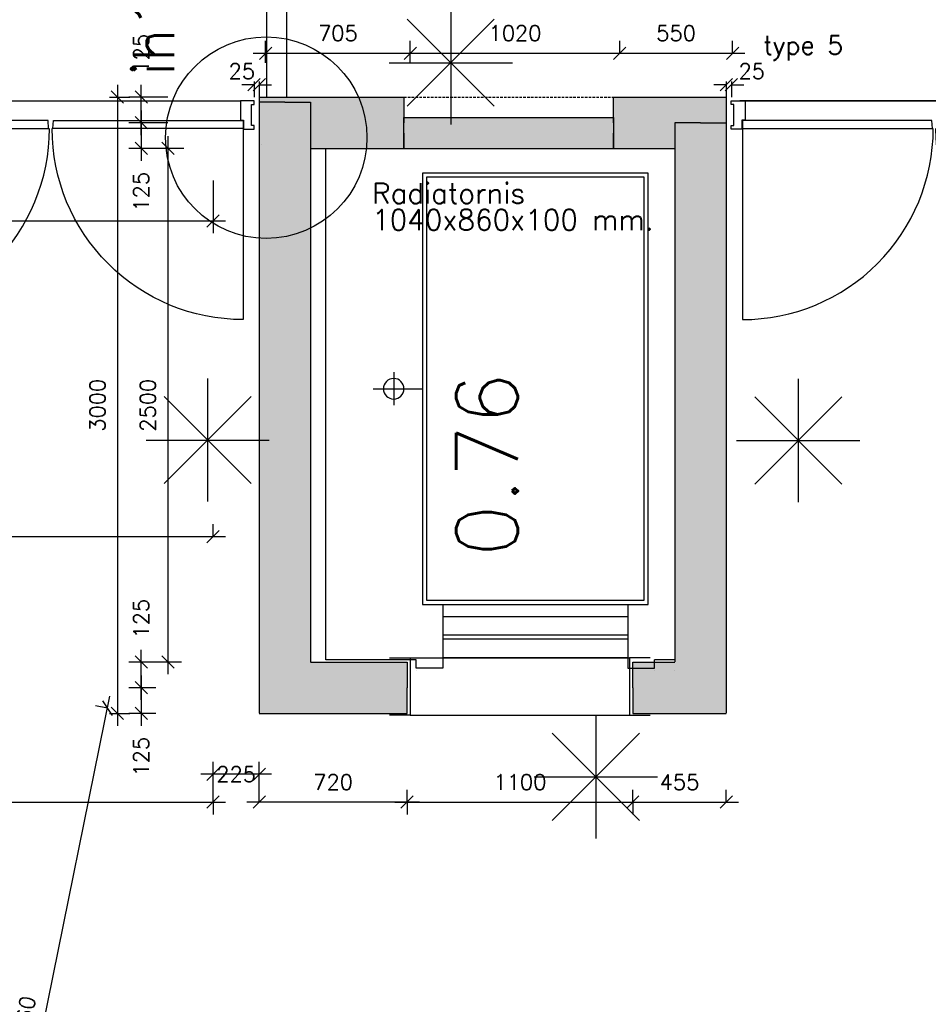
# Model space of a CAD drawing. Extents: x -29284 to 2055880, y -64816 to 121103.
# Tile 98 of 123: x 35387 to 39814, y 74805 to 79599. Entities that reach past the tile are written whole.
import ezdxf
from ezdxf.enums import TextEntityAlignment as Align

# ---------------------------------------------------------------- set-up
doc = ezdxf.new("R2010")
doc.units = 0
doc.header["$LTSCALE"] = 50
doc.header["$MEASUREMENT"] = 0
doc.header["$PDMODE"] = 3
doc.header["$PDSIZE"] = 0.1
doc.linetypes.add('HIDDEN', pattern=[0.375, 0.25, -0.125])
doc.linetypes.add('HIDDEN2', pattern=[0.1875, 0.125, -0.0625])
doc.layers.get('0').update_dxf_attribs({"linetype": 'CONTINUOUS'})
doc.layers.get('DEFPOINTS').update_dxf_attribs({"linetype": 'CONTINUOUS'})
for name, color, linetype in [('00', 7, 'CONTINUOUS'), ('_DETAILNUMMERS', 4, 'CONTINUOUS'), ('_DETAILNUMMERSTEKST', 4, 'CONTINUOUS'), ('_INTERIEUR', 7, 'CONTINUOUS'), ('A--A21--_F12--', 7, 'CONTINUOUS'), ('A--A21--_F123-', 9, 'CONTINUOUS'), ('A--L21--', 3, 'CONTINUOUS'), ('A--L21--_F12--', 7, 'CONTINUOUS'), ('A--L22A1_BINNENWAND', 1, 'CONTINUOUS'), ('A--L22AC2_BINNENWAND', 2, 'HIDDEN2'), ('A--L32--', 7, 'CONTINUOUS'), ('A--L32--_F-23-', 2, 'CONTINUOUS'), ('A--L32--_F123-', 1, 'CONTINUOUS'), ('A--L66--', 7, 'CONTINUOUS'), ('A--L66--_F-2--', 7, 'CONTINUOUS'), ('A--L66--_F123-', 7, 'CONTINUOUS'), ('A--M$1A-_F123-', 1, 'CONTINUOUS'), ('A--M1$A-_F123-', 1, 'CONTINUOUS'), ('A--T$1A-25_TEKST', 2, 'CONTINUOUS'), ('A--T$1A-_F123-_RN', 4, 'CONTINUOUS'), ('TEKST_KOZIJNMERK', 2, 'CONTINUOUS'), ('X--LR---_CP', 7, 'CONTINUOUS')]:
    doc.layers.add(name, color=color, linetype=linetype)
doc.styles.add('ALFA-0_25', font='ROMANS')
doc.styles.add('B-01', font='SIMPLEX.SHX', dxfattribs={"width": 0.8, "height": 4.5})
doc.styles.add('HIEMSTRA', font='romans.shx')
doc.dimstyles.get("Standard").update_dxf_attribs({"dimscale": 30, "dimtxt": 2.5, "dimasz": 2, "dimexe": 2, "dimexo": 0, "dimgap": 2, "dimtad": 1, "dimdec": 0, "dimzin": 0, "dimdsep": 46, "dimtxsty": 'HIEMSTRA', "dimblk1": 'OBLIQUE', "dimblk2": 'OBLIQUE', "dimsah": 1, "dimcen": -3, "dimdle": 2, "dimclrd": 2, "dimclre": 2, "dimclrt": 3, "dimadec": 0, "dimazin": 0, "dimtfac": 1, "dimtofl": 0, "dimtmove": 0, "dimatfit": 3, "dimldrblk": 'OBLIQUE', "dimfxl": 1, "dimtvp": 0.833333, "dimtolj": 1, "dimtzin": 0, "dimarcsym": 0})
doc.dimstyles.new('STANDARD$0', dxfattribs={"dimscale": 30, "dimtxt": 2.5, "dimasz": 2, "dimexe": 2, "dimexo": 0, "dimgap": 2, "dimtad": 1, "dimdec": 0, "dimzin": 0, "dimdsep": 46, "dimtxsty": 'ALFA-0_25', "dimblk1": 'OBLIQUE', "dimblk2": 'OBLIQUE', "dimsah": 1, "dimcen": -3, "dimdle": 2, "dimclrd": 1, "dimclre": 1, "dimclrt": 2, "dimadec": 0, "dimazin": 0, "dimtfac": 0.666667, "dimtofl": 0, "dimtmove": 2, "dimatfit": 3, "dimldrblk": 'OBLIQUE', "dimfxl": 1, "dimtvp": 0.833333, "dimtolj": 1, "dimtzin": 0, "dimarcsym": 0})

# ---------------------------------------------------------------- blocks, each defined once
blk = doc.blocks.new('Q060224-')
at = {"layer": 'A--L66--_F-2--', "color": 1, "linetype": 'Continuous'}
for p, q in [((1370, 1450), (1370, 1290)), ((1470, 1370), (1230, 1370)), ((230, 320), (230, 10)), ((1130, 320), (1130, 10)), ((230, 260), (1130, 260)), ((230, 170), (1130, 170)), ((230, 150), (1130, 150)), ((100, 10), (100, 50)), ((230, 60), (1130, 60)), ((1260, 10), (1260, 50)), ((230, 10), (100, 10)), ((1130, 10), (1260, 10))]:
    blk.add_line(p, q, dxfattribs=at)
at = {"layer": 'A--L66--_F-2--', "color": 2, "linetype": 'Continuous'}
for points in [[(1180, 320), (130, 320), (130, 2420), (1230, 2420), (1230, 320), (1180, 320)], [(1180, 340), (150, 340), (150, 2400), (1210, 2400), (1210, 340), (1180, 340)]]:
    blk.add_lwpolyline(points, dxfattribs=at)
at = {"layer": 'A--L66--_F-2--', "color": 1, "linetype": 'Continuous'}
blk.add_circle((1370, 1370), 50, dxfattribs=at)
at = {"layer": 'A--L66--_F123-', "color": 1, "linetype": 'Continuous'}
blk.add_lwpolyline([(1260, 50), (1700, 50), (1700, 2540), (0, 2540), (0, 50), (100, 50)], dxfattribs=at)
at = {"layer": 'X--LR---_CP'}
for p in [(0, 0), (100, 0), (1260, 0)]:
    blk.add_point(p, dxfattribs=at)
blk = doc.blocks.new('*U1333')
at = {"layer": 'A--A21--_F123-', "linetype": 'Continuous'}
blk.add_hatch(color=256, dxfattribs=at).paths.add_polyline_path([(0, 0), (125, 0), (125, -2725.4), (0, -2850.4), (-125, -2975.4), (-125, 0)])
at = {"layer": 'A--A21--_F12--', "color": 8}
for points in [[(0, -2850.4), (-125, -2975.4), (0, 0), (-125, 0)], [(0, 0), (125, 0), (0, -2850.4), (125, -2725.4)]]:
    blk.add_solid(points, dxfattribs=at)
at = {"layer": 'A--L21--_F12--', "color": 3, "linetype": 'Continuous'}
for points in [[(0, 0), (-125, 0), (-125, -2975.4), (-125, -2975.4)], [(0, 0), (125, 0), (125, -2725.4), (125, -2725.4)]]:
    blk.add_lwpolyline(points, dxfattribs=at)
blk = doc.blocks.new('*U1331')
at = {"layer": 'A--A21--_F123-', "linetype": 'Continuous'}
blk.add_hatch(color=256, dxfattribs=at).paths.add_polyline_path([(0, 0), (125, 0), (125, -2875.4), (0, -2750.4), (-125, -2625.4), (-125, 0)])
at = {"layer": 'A--A21--_F12--', "color": 8}
for points in [[(0, -2750.4), (-125, -2625.4), (0, 0), (-125, 0)], [(0, 0), (125, 0), (0, -2750.4), (125, -2875.4)]]:
    blk.add_solid(points, dxfattribs=at)
at = {"layer": 'A--L21--_F12--', "color": 3, "linetype": 'Continuous'}
for points in [[(0, 0), (-125, 0), (-125, -2625.4), (-125, -2625.4)], [(0, 0), (125, 0), (125, -2875.4), (125, -2875.4)]]:
    blk.add_lwpolyline(points, dxfattribs=at)
blk = doc.blocks.new('*U1330')
at = {"layer": 'A--A21--_F123-', "linetype": 'Continuous'}
blk.add_hatch(color=256, dxfattribs=at).paths.add_polyline_path([(0, 0), (0, 125), (205, 125), (330, 0), (455, -125), (0, -125)])
at = {"layer": 'A--A21--_F12--', "color": 8}
for points in [[(0, 0), (0, 125), (330, 0), (205, 125)], [(330, 0), (455, -125), (0, 0), (0, -125)]]:
    blk.add_solid(points, dxfattribs=at)
at = {"layer": 'A--L21--_F12--', "color": 3, "linetype": 'Continuous'}
for points in [[(0, 0), (0, 125), (205, 125), (205, 125)], [(0, 0), (0, -125), (455, -125), (455, -125)]]:
    blk.add_lwpolyline(points, dxfattribs=at)
blk = doc.blocks.new('*U1329')
at = {"layer": 'A--A21--_F123-', "linetype": 'Continuous'}
blk.add_hatch(color=256, dxfattribs=at).paths.add_polyline_path([(0, 0), (-125, -125), (595, -125), (595, 0), (595, 125), (125, 125)])
at = {"layer": 'A--A21--_F12--', "color": 8}
for points in [[(595, 0), (595, 125), (0, 0), (125, 125)], [(0, 0), (-125, -125), (595, 0), (595, -125)]]:
    blk.add_solid(points, dxfattribs=at)
at = {"layer": 'A--L21--_F12--', "color": 3, "linetype": 'Continuous'}
for points in [[(125, 125), (125, 125), (595, 125), (595, 0)], [(-125, -125), (-125, -125), (595, -125), (595, 0)]]:
    blk.add_lwpolyline(points, dxfattribs=at)
blk = doc.blocks.new('*U1308')
at = {"layer": 'A--A21--_F123-', "linetype": 'Continuous'}
blk.add_hatch(color=256, dxfattribs=at).paths.add_polyline_path([(0, 0), (-125, 125), (-125, -2875.4), (0, -2750.4), (125, -2625.4), (125, -125)])
at = {"layer": 'A--A21--_F12--', "color": 8}
for points in [[(0, 0), (-125, 125), (0, -2750.4), (-125, -2875.4)], [(0, -2750.4), (125, -2625.4), (0, 0), (125, -125)]]:
    blk.add_solid(points, dxfattribs=at)
at = {"layer": 'A--L21--_F12--', "color": 3, "linetype": 'Continuous'}
for points in [[(-125, 125), (-125, 125), (-125, -2875.4), (-125, -2875.4)], [(125, -125), (125, -125), (125, -2625.4), (125, -2625.4)]]:
    blk.add_lwpolyline(points, dxfattribs=at)
blk = doc.blocks.new('*U1307')
at = {"layer": 'A--A21--_F123-', "linetype": 'Continuous'}
blk.add_hatch(color=256, dxfattribs=at).paths.add_polyline_path([(0, 0), (0, 125), (550, 125), (425, 0), (300, -125), (0, -125)])
at = {"layer": 'A--A21--_F12--', "color": 8}
for points in [[(0, 0), (0, 125), (425, 0), (550, 125)], [(425, 0), (300, -125), (0, 0), (0, -125)]]:
    blk.add_solid(points, dxfattribs=at)
at = {"layer": 'A--L21--_F12--', "color": 3, "linetype": 'Continuous'}
for points in [[(0, 0), (0, 125), (550, 125), (550, 125)], [(0, 0), (0, -125), (300, -125), (300, -125)]]:
    blk.add_lwpolyline(points, dxfattribs=at)
blk = doc.blocks.new('*U1305')
at = {"layer": 'A--A21--_F123-', "linetype": 'Continuous'}
blk.add_hatch(color=256, dxfattribs=at).paths.add_polyline_path([(0, 0), (125, 125), (125, -2875.4), (0, -2750.4), (-125, -2625.4), (-125, -125)])
at = {"layer": 'A--A21--_F12--', "color": 8}
for points in [[(0, 0), (125, 125), (0, -2750.4), (125, -2875.4)], [(0, -2750.4), (-125, -2625.4), (0, 0), (-125, -125)]]:
    blk.add_solid(points, dxfattribs=at)
at = {"layer": 'A--L21--_F12--', "color": 3, "linetype": 'Continuous'}
for points in [[(125, 125), (125, 125), (125, -2875.4), (125, -2875.4)], [(-125, -125), (-125, -125), (-125, -2625.4), (-125, -2625.4)]]:
    blk.add_lwpolyline(points, dxfattribs=at)
blk = doc.blocks.new('_OBLIQUE')
at = {"color": 0, "linetype": 'ByBlock'}
blk.add_line((-0.5, -0.5), (0.5, 0.5), dxfattribs=at)
blk = doc.blocks.new('*D176')
at = {"layer": 'A--M$1A-_F123-', "color": 1, "linetype": 'Continuous', "lineweight": -2, "transparency": 16777216}
for p, q in [((36109.5, 79031.9), (36109.5, 76411.4)), ((36187.2, 78971.9), (36049.5, 78971.9)), ((36175.5, 76471.4), (36049.5, 76471.4))]:
    blk.add_line(p, q, dxfattribs=at)
at = {"layer": 'DEFPOINTS', "color": 0, "linetype": 'Continuous', "transparency": 16777216}
for p in [(36187.2, 78971.9), (36109.5, 76471.4), (36175.5, 76471.4)]:
    blk.add_point(p, dxfattribs=at)
at = {"layer": 'A--M$1A-_F123-', "color": 1, "linetype": 'Continuous', "lineweight": -2, "transparency": 16777216, "xscale": 60, "yscale": 60, "zscale": 60}
for p, rotation in [((36109.5, 78971.9), 90), ((36109.5, 76471.4), 270)]:
    blk.add_blockref('_OBLIQUE', p, dxfattribs=dict(at, rotation=rotation))
at = {"layer": 'A--M$1A-_F123-', "color": 2, "linetype": 'Continuous', "transparency": 16777216, "insert": (36012, 77721.6), "char_height": 75, "attachment_point": 5, "rotation": 90, "style": 'ALFA-0_25'}
blk.add_mtext('\\A1;2500', dxfattribs=at)
blk = doc.blocks.new('*U1304')
at = {"layer": 'A--A21--_F123-', "linetype": 'Continuous'}
blk.add_hatch(color=256, dxfattribs=at).paths.add_polyline_path([(0, 0), (0, 125), (205, 125), (330, 0), (455, -125), (0, -125)])
at = {"layer": 'A--A21--_F12--', "color": 8}
for points in [[(0, 0), (0, 125), (330, 0), (205, 125)], [(330, 0), (455, -125), (0, 0), (0, -125)]]:
    blk.add_solid(points, dxfattribs=at)
at = {"layer": 'A--L21--_F12--', "color": 3, "linetype": 'Continuous'}
for points in [[(0, 0), (0, 125), (205, 125), (205, 125)], [(0, 0), (0, -125), (455, -125), (455, -125)]]:
    blk.add_lwpolyline(points, dxfattribs=at)
blk = doc.blocks.new('*U1303')
at = {"layer": 'A--A21--_F123-', "linetype": 'Continuous'}
blk.add_hatch(color=256, dxfattribs=at).paths.add_polyline_path([(0, 0), (-125, -125), (595, -125), (595, 0), (595, 125), (125, 125)])
at = {"layer": 'A--A21--_F12--', "color": 8}
for points in [[(595, 0), (595, 125), (0, 0), (125, 125)], [(0, 0), (-125, -125), (595, 0), (595, -125)]]:
    blk.add_solid(points, dxfattribs=at)
at = {"layer": 'A--L21--_F12--', "color": 3, "linetype": 'Continuous'}
for points in [[(125, 125), (125, 125), (595, 125), (595, 0)], [(-125, -125), (-125, -125), (595, -125), (595, 0)]]:
    blk.add_lwpolyline(points, dxfattribs=at)
blk = doc.blocks.new('*D214')
at = {"layer": 'A--M$1A-_F123-', "color": 1, "lineweight": -2, "transparency": 16777216}
for p, q in [((35979.5, 79156.9), (35979.5, 78911.9)), ((36050, 79096.9), (35919.5, 79096.9)), ((36050, 78971.9), (35919.5, 78971.9))]:
    blk.add_line(p, q, dxfattribs=at)
at = {"layer": 'DEFPOINTS', "color": 0, "transparency": 16777216}
for p in [(36050, 79096.9), (35979.5, 78971.9), (36050, 78971.9)]:
    blk.add_point(p, dxfattribs=at)
at = {"layer": 'A--M$1A-_F123-', "color": 1, "lineweight": -2, "transparency": 16777216, "xscale": 60, "yscale": 60, "zscale": 60}
for p, rotation in [((35979.5, 79096.9), 90), ((35979.5, 78971.9), 270)]:
    blk.add_blockref('_OBLIQUE', p, dxfattribs=dict(at, rotation=rotation))
at = {"layer": 'A--M$1A-_F123-', "color": 2, "transparency": 16777216, "insert": (35979.5, 78760.8), "char_height": 75, "attachment_point": 5, "rotation": 90, "style": 'ALFA-0_25'}
blk.add_mtext('\\A1;125', dxfattribs=at)
blk = doc.blocks.new('*D215')
at = {"layer": 'A--M$1A-_F123-', "color": 1, "lineweight": -2, "transparency": 16777216}
for p, q in [((35979.5, 79036.9), (35979.5, 79281.9)), ((36109.5, 79221.9), (35919.5, 79221.9)), ((36109.5, 79096.9), (35919.5, 79096.9))]:
    blk.add_line(p, q, dxfattribs=at)
at = {"layer": 'DEFPOINTS', "color": 0, "transparency": 16777216}
for p in [(35979.5, 79221.9), (36109.5, 79221.9), (36109.5, 79096.9)]:
    blk.add_point(p, dxfattribs=at)
at = {"layer": 'A--M$1A-_F123-', "color": 1, "lineweight": -2, "transparency": 16777216, "xscale": 60, "yscale": 60, "zscale": 60}
for p, rotation in [((35979.5, 79221.9), 90), ((35979.5, 79096.9), 270)]:
    blk.add_blockref('_OBLIQUE', p, dxfattribs=dict(at, rotation=rotation))
at = {"layer": 'A--M$1A-_F123-', "color": 2, "transparency": 16777216, "insert": (35979.5, 79432.9), "char_height": 75, "attachment_point": 5, "rotation": 90, "style": 'ALFA-0_25'}
blk.add_mtext('\\A1;125', dxfattribs=at)
blk = doc.blocks.new('*D216')
at = {"layer": 'A--M$1A-_F123-', "color": 1, "lineweight": -2, "transparency": 16777216}
for p, q in [((35979.5, 76286.4), (35979.5, 76531.4)), ((36050, 76471.4), (35919.5, 76471.4)), ((36050, 76346.4), (35919.5, 76346.4))]:
    blk.add_line(p, q, dxfattribs=at)
at = {"layer": 'DEFPOINTS', "color": 0, "transparency": 16777216}
for p in [(35979.5, 76471.4), (36050, 76471.4), (36050, 76346.4)]:
    blk.add_point(p, dxfattribs=at)
at = {"layer": 'A--M$1A-_F123-', "color": 1, "lineweight": -2, "transparency": 16777216, "xscale": 60, "yscale": 60, "zscale": 60}
for p, rotation in [((35979.5, 76471.4), 90), ((35979.5, 76346.4), 270)]:
    blk.add_blockref('_OBLIQUE', p, dxfattribs=dict(at, rotation=rotation))
at = {"layer": 'A--M$1A-_F123-', "color": 2, "transparency": 16777216, "insert": (35979.5, 76682.5), "char_height": 75, "attachment_point": 5, "rotation": 90, "style": 'ALFA-0_25'}
blk.add_mtext('\\A1;125', dxfattribs=at)
blk = doc.blocks.new('*D217')
at = {"layer": 'A--M$1A-_F123-', "color": 1, "lineweight": -2, "transparency": 16777216}
for p, q in [((35979.5, 76406.4), (35979.5, 76161.4)), ((36050, 76346.4), (35919.5, 76346.4)), ((36050, 76221.4), (35919.5, 76221.4))]:
    blk.add_line(p, q, dxfattribs=at)
at = {"layer": 'DEFPOINTS', "color": 0, "transparency": 16777216}
for p in [(36050, 76346.4), (35979.5, 76221.4), (36050, 76221.4)]:
    blk.add_point(p, dxfattribs=at)
at = {"layer": 'A--M$1A-_F123-', "color": 1, "lineweight": -2, "transparency": 16777216, "xscale": 60, "yscale": 60, "zscale": 60}
for p, rotation in [((35979.5, 76346.4), 90), ((35979.5, 76221.4), 270)]:
    blk.add_blockref('_OBLIQUE', p, dxfattribs=dict(at, rotation=rotation))
at = {"layer": 'A--M$1A-_F123-', "color": 2, "transparency": 16777216, "insert": (35979.5, 76010.3), "char_height": 75, "attachment_point": 5, "rotation": 90, "style": 'ALFA-0_25'}
blk.add_mtext('\\A1;125', dxfattribs=at)
blk = doc.blocks.new('*D302')
at = {"layer": 'A--M$1A-_F123-', "color": 2, "lineweight": -2, "transparency": 16777216}
blk.add_arc((47894.3, 77646.9), 4844.3, 180, 187.1049, dxfattribs=at)
at = {"layer": 'DEFPOINTS', "color": 0, "transparency": 16777216}
for p in [(53554.3, 78352.3), (35694.1, 77646.9), (54789, 77646.9), (43054.2, 77446.7), (41109.6, 76801.2)]:
    blk.add_point(p, dxfattribs=at)
at = {"layer": 'A--M$1A-_F123-', "color": 2, "lineweight": -2, "transparency": 16777216, "xscale": 60, "yscale": 60, "zscale": 60}
for p, rotation in [((43050, 77646.9), 89.9999861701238), ((43087.2, 77047.7), 277.1048592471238)]:
    blk.add_blockref('_OBLIQUE', p, dxfattribs=dict(at, rotation=rotation))
at = {"layer": 'A--M$1A-_F123-', "color": 3, "transparency": 16777216, "insert": (43156.7, 77352.7), "char_height": 75, "attachment_point": 5, "rotation": 273.5524, "style": 'HIEMSTRA'}
blk.add_mtext('\\A1;7°', dxfattribs=at)
blk = doc.blocks.new('*D381')
at = {"layer": 'A--M$1A-_F123-', "color": 1, "linetype": 'Continuous', "lineweight": -2, "transparency": 16777216}
for p, q in [((34058.4, 76156), (34058.4, 75729.4)), ((36329.5, 75797.7), (36329.5, 75729.4)), ((33998.4, 75789.4), (36389.5, 75789.4))]:
    blk.add_line(p, q, dxfattribs=at)
at = {"layer": 'DEFPOINTS', "color": 0, "linetype": 'Continuous', "transparency": 16777216}
for p in [(34058.4, 76156), (36329.5, 75797.7), (36329.5, 75789.4)]:
    blk.add_point(p, dxfattribs=at)
at = {"layer": 'A--M$1A-_F123-', "color": 1, "linetype": 'Continuous', "lineweight": -2, "transparency": 16777216, "xscale": 60, "yscale": 60, "zscale": 60, "rotation": 180}
blk.add_blockref('_OBLIQUE', (34058.4, 75789.4), dxfattribs=at)
at = {"layer": 'A--M$1A-_F123-', "color": 1, "linetype": 'Continuous', "lineweight": -2, "transparency": 16777216, "xscale": 60, "yscale": 60, "zscale": 60}
blk.add_blockref('_OBLIQUE', (36329.5, 75789.4), dxfattribs=at)
at = {"layer": 'A--M$1A-_F123-', "color": 2, "linetype": 'Continuous', "transparency": 16777216, "insert": (35193.9, 75886.9), "char_height": 75, "attachment_point": 5, "style": 'ALFA-0_25'}
blk.add_mtext('\\A1;2271', dxfattribs=at)
blk = doc.blocks.new('*D398')
at = {"layer": 'A--M$1A-_F123-', "color": 1, "linetype": 'Continuous', "lineweight": -2, "transparency": 16777216}
for p, q in [((36329.5, 77082.2), (36329.5, 77142.2)), ((33998.4, 77082.2), (36389.5, 77082.2)), ((34058.4, 77082.2), (34058.4, 77022.2))]:
    blk.add_line(p, q, dxfattribs=at)
at = {"layer": 'DEFPOINTS', "color": 0, "linetype": 'Continuous', "transparency": 16777216}
for p in [(34058.4, 77082.2), (36329.5, 77082.2), (36329.5, 77082.2)]:
    blk.add_point(p, dxfattribs=at)
at = {"layer": 'A--M$1A-_F123-', "color": 1, "linetype": 'Continuous', "lineweight": -2, "transparency": 16777216, "xscale": 60, "yscale": 60, "zscale": 60, "rotation": 180}
blk.add_blockref('_OBLIQUE', (34058.4, 77082.2), dxfattribs=at)
at = {"layer": 'A--M$1A-_F123-', "color": 1, "linetype": 'Continuous', "lineweight": -2, "transparency": 16777216, "xscale": 60, "yscale": 60, "zscale": 60}
blk.add_blockref('_OBLIQUE', (36329.5, 77082.2), dxfattribs=at)
at = {"layer": 'A--M$1A-_F123-', "color": 2, "linetype": 'Continuous', "transparency": 16777216, "insert": (35193.9, 77179.7), "char_height": 75, "attachment_point": 5, "style": 'ALFA-0_25'}
blk.add_mtext('\\A1;2271', dxfattribs=at)
blk = doc.blocks.new('*D400')
at = {"layer": 'A--M$1A-_F123-', "color": 1, "linetype": 'Continuous', "lineweight": -2, "transparency": 16777216}
for p, q in [((35172.8, 73091.2), (35827.4, 76305)), ((35815.5, 76246.2), (35756.7, 76258.2)), ((35184.8, 73150), (35126, 73162))]:
    blk.add_line(p, q, dxfattribs=at)
at = {"layer": 'DEFPOINTS', "color": 0, "linetype": 'Continuous', "transparency": 16777216}
for p in [(35815.5, 76246.2), (35815.5, 76246.2), (35184.8, 73150)]:
    blk.add_point(p, dxfattribs=at)
at = {"layer": 'A--M$1A-_F123-', "color": 1, "linetype": 'Continuous', "lineweight": -2, "transparency": 16777216, "xscale": 60, "yscale": 60, "zscale": 60}
for p, rotation in [((35815.5, 76246.2), 78.48629034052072), ((35184.8, 73150), 258.4862903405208)]:
    blk.add_blockref('_OBLIQUE', p, dxfattribs=dict(at, rotation=rotation))
at = {"layer": 'A--M$1A-_F123-', "color": 2, "linetype": 'Continuous', "transparency": 16777216, "insert": (35404.6, 74717.6), "char_height": 75, "attachment_point": 5, "rotation": 78.4863, "style": 'ALFA-0_25'}
blk.add_mtext('\\A1;3160', dxfattribs=at)
blk = doc.blocks.new('*U1263')
at = {"layer": 'A--A21--_F123-', "linetype": 'Continuous'}
blk.add_hatch(color=256, dxfattribs=at).paths.add_polyline_path([(0, 0), (-125, 125), (580, 125), (580, 0), (580, -125), (125, -125)])
at = {"layer": 'A--A21--_F12--', "color": 8}
for points in [[(0, 0), (-125, 125), (580, 0), (580, 125)], [(580, 0), (580, -125), (0, 0), (125, -125)]]:
    blk.add_solid(points, dxfattribs=at)
at = {"layer": 'A--L21--_F12--', "color": 3, "linetype": 'Continuous'}
for points in [[(-125, 125), (-125, 125), (580, 125), (580, 0)], [(125, -125), (125, -125), (580, -125), (580, 0)]]:
    blk.add_lwpolyline(points, dxfattribs=at)
blk = doc.blocks.new('*U1262')
at = {"layer": 'A--A21--_F123-', "linetype": 'Continuous'}
blk.add_hatch(color=256, dxfattribs=at).paths.add_polyline_path([(0, 0), (0, 75), (1020, 75), (1020, 0), (1020, -75), (0, -75)])
at = {"layer": 'A--A21--_F12--', "color": 8}
for points in [[(0, 0), (0, 75), (1020, 0), (1020, 75)], [(1020, 0), (1020, -75), (0, 0), (0, -75)]]:
    blk.add_solid(points, dxfattribs=at)
at = {"layer": 'A--L21--_F12--', "color": 3, "linetype": 'Continuous'}
for points in [[(0, 0), (0, 75), (1020, 75), (1020, 0)], [(0, 0), (0, -75), (1020, -75), (1020, 0)]]:
    blk.add_lwpolyline(points, dxfattribs=at)
blk = doc.blocks.new('*D464')
at = {"layer": 'A--M$1A-_F123-', "color": 1, "linetype": 'Continuous', "lineweight": -2, "transparency": 16777216}
for p, q in [((35863.4, 79281.9), (35863.4, 76161.4)), ((35824.8, 79221.9), (35923.4, 79221.9)), ((35824.8, 76221.4), (35923.4, 76221.4))]:
    blk.add_line(p, q, dxfattribs=at)
at = {"layer": 'DEFPOINTS', "color": 0, "linetype": 'Continuous', "transparency": 16777216}
for p in [(35824.8, 79221.9), (35824.8, 76221.4), (35863.4, 76221.4)]:
    blk.add_point(p, dxfattribs=at)
at = {"layer": 'A--M$1A-_F123-', "color": 1, "linetype": 'Continuous', "lineweight": -2, "transparency": 16777216, "xscale": 60, "yscale": 60, "zscale": 60}
for p, rotation in [((35863.4, 79221.9), 90), ((35863.4, 76221.4), 270)]:
    blk.add_blockref('_OBLIQUE', p, dxfattribs=dict(at, rotation=rotation))
at = {"layer": 'A--M$1A-_F123-', "color": 2, "linetype": 'Continuous', "transparency": 16777216, "insert": (35765.9, 77721.6), "char_height": 75, "attachment_point": 5, "rotation": 90, "style": 'ALFA-0_25'}
blk.add_mtext('\\A1;3000', dxfattribs=at)
blk = doc.blocks.new('*D481')
at = {"layer": 'A--M$1A-_F123-', "color": 1, "linetype": 'Continuous', "lineweight": -2, "transparency": 16777216}
for p, q in [((36585.4, 79388.3), (36585.4, 79495.7)), ((37290.4, 79388.3), (37290.4, 79495.7)), ((36525.4, 79435.7), (37350.4, 79435.7))]:
    blk.add_line(p, q, dxfattribs=at)
at = {"layer": 'DEFPOINTS', "color": 0, "linetype": 'Continuous', "transparency": 16777216}
for p in [(37290.4, 79435.7), (36585.4, 79388.3), (37290.4, 79388.3)]:
    blk.add_point(p, dxfattribs=at)
at = {"layer": 'A--M$1A-_F123-', "color": 1, "linetype": 'Continuous', "lineweight": -2, "transparency": 16777216, "xscale": 60, "yscale": 60, "zscale": 60, "rotation": 180}
blk.add_blockref('_OBLIQUE', (36585.4, 79435.7), dxfattribs=at)
at = {"layer": 'A--M$1A-_F123-', "color": 1, "linetype": 'Continuous', "lineweight": -2, "transparency": 16777216, "xscale": 60, "yscale": 60, "zscale": 60}
blk.add_blockref('_OBLIQUE', (37290.4, 79435.7), dxfattribs=at)
at = {"layer": 'A--M$1A-_F123-', "color": 2, "linetype": 'Continuous', "transparency": 16777216, "insert": (36937.9, 79533.2), "char_height": 75, "attachment_point": 5, "style": 'ALFA-0_25'}
blk.add_mtext('\\A1;705', dxfattribs=at)
blk = doc.blocks.new('*D482')
at = {"layer": 'A--M$1A-_F123-', "color": 1, "linetype": 'Continuous', "lineweight": -2, "transparency": 16777216}
for p, q in [((37290.4, 79435.7), (37290.4, 79495.7)), ((38310.4, 79435.7), (38310.4, 79495.7)), ((37230.4, 79435.7), (38370.4, 79435.7))]:
    blk.add_line(p, q, dxfattribs=at)
at = {"layer": 'DEFPOINTS', "color": 0, "linetype": 'Continuous', "transparency": 16777216}
for p in [(37290.4, 79435.7), (38310.4, 79435.7), (38310.4, 79435.7)]:
    blk.add_point(p, dxfattribs=at)
at = {"layer": 'A--M$1A-_F123-', "color": 1, "linetype": 'Continuous', "lineweight": -2, "transparency": 16777216, "xscale": 60, "yscale": 60, "zscale": 60, "rotation": 180}
blk.add_blockref('_OBLIQUE', (37290.4, 79435.7), dxfattribs=at)
at = {"layer": 'A--M$1A-_F123-', "color": 1, "linetype": 'Continuous', "lineweight": -2, "transparency": 16777216, "xscale": 60, "yscale": 60, "zscale": 60}
blk.add_blockref('_OBLIQUE', (38310.4, 79435.7), dxfattribs=at)
at = {"layer": 'A--M$1A-_F123-', "color": 2, "linetype": 'Continuous', "transparency": 16777216, "insert": (37800.4, 79533.2), "char_height": 75, "attachment_point": 5, "style": 'ALFA-0_25'}
blk.add_mtext('\\A1;1020', dxfattribs=at)
blk = doc.blocks.new('*D483')
at = {"layer": 'A--M$1A-_F123-', "color": 1, "linetype": 'Continuous', "lineweight": -2, "transparency": 16777216}
for p, q in [((38310.4, 79435.7), (38310.4, 79495.7)), ((38860.4, 79435.7), (38860.4, 79495.7)), ((38250.4, 79435.7), (38920.4, 79435.7))]:
    blk.add_line(p, q, dxfattribs=at)
at = {"layer": 'DEFPOINTS', "color": 0, "linetype": 'Continuous', "transparency": 16777216}
for p in [(38310.4, 79435.7), (38860.4, 79435.7), (38860.4, 79435.7)]:
    blk.add_point(p, dxfattribs=at)
at = {"layer": 'A--M$1A-_F123-', "color": 1, "linetype": 'Continuous', "lineweight": -2, "transparency": 16777216, "xscale": 60, "yscale": 60, "zscale": 60, "rotation": 180}
blk.add_blockref('_OBLIQUE', (38310.4, 79435.7), dxfattribs=at)
at = {"layer": 'A--M$1A-_F123-', "color": 1, "linetype": 'Continuous', "lineweight": -2, "transparency": 16777216, "xscale": 60, "yscale": 60, "zscale": 60}
blk.add_blockref('_OBLIQUE', (38860.4, 79435.7), dxfattribs=at)
at = {"layer": 'A--M$1A-_F123-', "color": 2, "linetype": 'Continuous', "transparency": 16777216, "insert": (38585.4, 79533.2), "char_height": 75, "attachment_point": 5, "style": 'ALFA-0_25'}
blk.add_mtext('\\A1;550', dxfattribs=at)
blk = doc.blocks.new('*D494')
at = {"layer": 'A--M$1A-_F123-', "color": 1, "linetype": 'Continuous', "lineweight": -2, "transparency": 16777216}
for p, q in [((37214.5, 75789.4), (38434.5, 75789.4)), ((37274.5, 75789.4), (37274.5, 75729.4)), ((38374.5, 75789.4), (38374.5, 75729.4))]:
    blk.add_line(p, q, dxfattribs=at)
at = {"layer": 'DEFPOINTS', "color": 0, "linetype": 'Continuous', "transparency": 16777216}
for p in [(37274.5, 75789.4), (38374.5, 75789.4), (38374.5, 75789.4)]:
    blk.add_point(p, dxfattribs=at)
at = {"layer": 'A--M$1A-_F123-', "color": 1, "linetype": 'Continuous', "lineweight": -2, "transparency": 16777216, "xscale": 60, "yscale": 60, "zscale": 60, "rotation": 180}
blk.add_blockref('_OBLIQUE', (37274.5, 75789.4), dxfattribs=at)
at = {"layer": 'A--M$1A-_F123-', "color": 1, "linetype": 'Continuous', "lineweight": -2, "transparency": 16777216, "xscale": 60, "yscale": 60, "zscale": 60}
blk.add_blockref('_OBLIQUE', (38374.5, 75789.4), dxfattribs=at)
at = {"layer": 'A--M$1A-_F123-', "color": 2, "linetype": 'Continuous', "transparency": 16777216, "insert": (37824.5, 75886.9), "char_height": 75, "attachment_point": 5, "style": 'ALFA-0_25'}
blk.add_mtext('\\A1;1100', dxfattribs=at)
blk = doc.blocks.new('*D495')
at = {"layer": 'A--M$1A-_F123-', "color": 1, "linetype": 'Continuous', "lineweight": -2, "transparency": 16777216}
for p, q in [((38374.5, 75789.4), (38374.5, 75849.4)), ((38829.5, 75789.4), (38829.5, 75849.4)), ((38314.5, 75789.4), (38889.5, 75789.4))]:
    blk.add_line(p, q, dxfattribs=at)
at = {"layer": 'DEFPOINTS', "color": 0, "linetype": 'Continuous', "transparency": 16777216}
for p in [(38374.5, 75789.4), (38829.5, 75789.4), (38829.5, 75789.4)]:
    blk.add_point(p, dxfattribs=at)
at = {"layer": 'A--M$1A-_F123-', "color": 1, "linetype": 'Continuous', "lineweight": -2, "transparency": 16777216, "xscale": 60, "yscale": 60, "zscale": 60, "rotation": 180}
blk.add_blockref('_OBLIQUE', (38374.5, 75789.4), dxfattribs=at)
at = {"layer": 'A--M$1A-_F123-', "color": 1, "linetype": 'Continuous', "lineweight": -2, "transparency": 16777216, "xscale": 60, "yscale": 60, "zscale": 60}
blk.add_blockref('_OBLIQUE', (38829.5, 75789.4), dxfattribs=at)
at = {"layer": 'A--M$1A-_F123-', "color": 2, "linetype": 'Continuous', "transparency": 16777216, "insert": (38602, 75886.9), "char_height": 75, "attachment_point": 5, "style": 'ALFA-0_25'}
blk.add_mtext('\\A1;455', dxfattribs=at)
blk = doc.blocks.new('*D496')
at = {"layer": 'A--M$1A-_F123-', "color": 1, "linetype": 'Continuous', "lineweight": -2, "transparency": 16777216}
for p, q in [((36554.5, 75789.4), (36554.5, 75849.4)), ((37274.5, 75789.4), (37274.5, 75849.4)), ((37334.5, 75789.4), (36494.5, 75789.4))]:
    blk.add_line(p, q, dxfattribs=at)
at = {"layer": 'DEFPOINTS', "color": 0, "linetype": 'Continuous', "transparency": 16777216}
for p in [(36554.5, 75789.4), (36554.5, 75789.4), (37274.5, 75789.4)]:
    blk.add_point(p, dxfattribs=at)
at = {"layer": 'A--M$1A-_F123-', "color": 1, "linetype": 'Continuous', "lineweight": -2, "transparency": 16777216, "xscale": 60, "yscale": 60, "zscale": 60, "rotation": 180}
blk.add_blockref('_OBLIQUE', (36554.5, 75789.4), dxfattribs=at)
at = {"layer": 'A--M$1A-_F123-', "color": 1, "linetype": 'Continuous', "lineweight": -2, "transparency": 16777216, "xscale": 60, "yscale": 60, "zscale": 60}
blk.add_blockref('_OBLIQUE', (37274.5, 75789.4), dxfattribs=at)
at = {"layer": 'A--M$1A-_F123-', "color": 2, "linetype": 'Continuous', "transparency": 16777216, "insert": (36914.5, 75886.9), "char_height": 75, "attachment_point": 5, "style": 'ALFA-0_25'}
blk.add_mtext('\\A1;720', dxfattribs=at)
blk = doc.blocks.new('*D497')
at = {"layer": 'A--M$1A-_F123-', "color": 1, "linetype": 'Continuous', "lineweight": -2, "transparency": 16777216}
for p, q in [((36329.5, 75789.4), (36329.5, 75984.9)), ((36554.5, 75789.4), (36554.5, 75984.9)), ((36614.5, 75924.9), (36269.5, 75924.9))]:
    blk.add_line(p, q, dxfattribs=at)
at = {"layer": 'DEFPOINTS', "color": 0, "linetype": 'Continuous', "transparency": 16777216}
for p in [(36329.5, 75924.9), (36329.5, 75789.4), (36554.5, 75789.4)]:
    blk.add_point(p, dxfattribs=at)
at = {"layer": 'A--M$1A-_F123-', "color": 1, "linetype": 'Continuous', "lineweight": -2, "transparency": 16777216, "xscale": 60, "yscale": 60, "zscale": 60, "rotation": 180}
blk.add_blockref('_OBLIQUE', (36329.5, 75924.9), dxfattribs=at)
at = {"layer": 'A--M$1A-_F123-', "color": 1, "linetype": 'Continuous', "lineweight": -2, "transparency": 16777216, "xscale": 60, "yscale": 60, "zscale": 60}
blk.add_blockref('_OBLIQUE', (36554.5, 75924.9), dxfattribs=at)
at = {"layer": 'A--M$1A-_F123-', "color": 2, "linetype": 'Continuous', "transparency": 16777216, "insert": (36442, 75924.9), "char_height": 75, "attachment_point": 5, "style": 'ALFA-0_25'}
blk.add_mtext('\\A1;225', dxfattribs=at)
blk = doc.blocks.new('*D537')
at = {"layer": 'A--M$1A-_F123-', "color": 1, "linetype": 'Continuous', "lineweight": -2, "transparency": 16777216}
for p, q in [((33738.4, 78816.5), (33738.4, 78559.4)), ((36329.5, 78816.5), (36329.5, 78559.4)), ((33678.4, 78619.4), (36389.5, 78619.4))]:
    blk.add_line(p, q, dxfattribs=at)
at = {"layer": 'DEFPOINTS', "color": 0, "linetype": 'Continuous', "transparency": 16777216}
for p in [(33738.4, 78816.5), (36329.5, 78816.5), (36329.5, 78619.4)]:
    blk.add_point(p, dxfattribs=at)
at = {"layer": 'A--M$1A-_F123-', "color": 1, "linetype": 'Continuous', "lineweight": -2, "transparency": 16777216, "xscale": 60, "yscale": 60, "zscale": 60, "rotation": 180}
blk.add_blockref('_OBLIQUE', (33738.4, 78619.4), dxfattribs=at)
at = {"layer": 'A--M$1A-_F123-', "color": 1, "linetype": 'Continuous', "lineweight": -2, "transparency": 16777216, "xscale": 60, "yscale": 60, "zscale": 60}
blk.add_blockref('_OBLIQUE', (36329.5, 78619.4), dxfattribs=at)
at = {"layer": 'A--M$1A-_F123-', "color": 2, "linetype": 'Continuous', "transparency": 16777216, "insert": (35033.9, 78716.9), "char_height": 75, "attachment_point": 5, "style": 'ALFA-0_25'}
blk.add_mtext('\\A1;2591', dxfattribs=at)
blk = doc.blocks.new('Q0340081')
at = {"layer": 'A--L32--_F123-', "color": 2, "linetype": 'Continuous'}
blk.add_lwpolyline([(0, 0), (0, -40), (926.12, -40), (923.12, 0), (0, 0)], close=True, dxfattribs=at)
at = {"layer": 'A--L32--_F123-', "color": 1, "linetype": 'Continuous'}
blk.add_lwpolyline([(0, -40), (0, -970, 0.4142136), (930, -40)], format="xyb", dxfattribs=at)
blk = doc.blocks.new('dr_2x930type5')
at = {"layer": 'A--L32--_F-23-'}
for points in [[(-1981, -18), (-1981, 0), (-1914, 0), (-1914, -93.8), (-1929, -93.8), (-1929, -139), (-1981, -139), (-1981, -121), (-1969, -121), (-1969, -18), (-1981, -18)], [(0, -18), (0, 0), (-67, 0), (-67, -93.8), (-52, -93.8), (-52, -139), (0, -139), (0, -121), (-12, -121), (-12, -18), (0, -18)]]:
    blk.add_lwpolyline(points, close=True, dxfattribs=at)
at = {"layer": 'A--L32--_F123-', "color": 1}
blk.add_line((-1914, 0), (-62.8, 0), dxfattribs=at)
at = {"layer": 'A--L32--', "linetype": 'Continuous'}
blk.add_blockref('Q0340081', (-1927, -95.6), dxfattribs=at)
at = {"layer": 'A--L32--', "linetype": 'Continuous', "xscale": -1}
blk.add_blockref('Q0340081', (-54, -95.6), dxfattribs=at)
blk = doc.blocks.new('*D711')
at = {"layer": 'A--M1$A-_F123-', "color": 1, "lineweight": -2, "transparency": 16777216}
for p, q in [((36529.5, 79297.7), (36529.5, 79221.9)), ((36554.5, 79297.7), (36554.5, 79221.9)), ((36529.5, 79281.9), (36469.5, 79281.9)), ((36554.5, 79281.9), (36614.5, 79281.9))]:
    blk.add_line(p, q, dxfattribs=at)
at = {"layer": 'DEFPOINTS', "color": 0, "transparency": 16777216}
for p in [(36529.5, 79297.7), (36554.5, 79297.7), (36554.5, 79281.9)]:
    blk.add_point(p, dxfattribs=at)
at = {"layer": 'A--M1$A-_F123-', "color": 1, "lineweight": -2, "transparency": 16777216, "xscale": 60, "yscale": 60, "zscale": 60}
blk.add_blockref('_OBLIQUE', (36529.5, 79281.9), dxfattribs=at)
at = {"layer": 'A--M1$A-_F123-', "color": 1, "lineweight": -2, "transparency": 16777216, "xscale": 60, "yscale": 60, "zscale": 60, "rotation": 180}
blk.add_blockref('_OBLIQUE', (36554.5, 79281.9), dxfattribs=at)
at = {"layer": 'A--M1$A-_F123-', "color": 2, "transparency": 16777216, "insert": (36469.6, 79348), "char_height": 75, "attachment_point": 5, "style": 'ALFA-0_25'}
blk.add_mtext('\\A1;25', dxfattribs=at)
blk = doc.blocks.new('*D712')
at = {"layer": 'A--M1$A-_F123-', "color": 1, "lineweight": -2, "transparency": 16777216}
for p, q in [((38829.5, 79297.7), (38829.5, 79221.9)), ((38854.5, 79297.7), (38854.5, 79221.9)), ((38829.5, 79281.9), (38769.5, 79281.9)), ((38854.5, 79281.9), (38914.5, 79281.9))]:
    blk.add_line(p, q, dxfattribs=at)
at = {"layer": 'DEFPOINTS', "color": 0, "transparency": 16777216}
for p in [(38829.5, 79297.7), (38854.5, 79297.7), (38854.5, 79281.9)]:
    blk.add_point(p, dxfattribs=at)
at = {"layer": 'A--M1$A-_F123-', "color": 1, "lineweight": -2, "transparency": 16777216, "xscale": 60, "yscale": 60, "zscale": 60}
blk.add_blockref('_OBLIQUE', (38829.5, 79281.9), dxfattribs=at)
at = {"layer": 'A--M1$A-_F123-', "color": 1, "lineweight": -2, "transparency": 16777216, "xscale": 60, "yscale": 60, "zscale": 60, "rotation": 180}
blk.add_blockref('_OBLIQUE', (38854.5, 79281.9), dxfattribs=at)
at = {"layer": 'A--M1$A-_F123-', "color": 2, "transparency": 16777216, "insert": (38953.8, 79348), "char_height": 75, "attachment_point": 5, "style": 'ALFA-0_25'}
blk.add_mtext('\\A1;25', dxfattribs=at)
blk = doc.blocks.new('DETAILNR')
at = {"layer": '_DETAILNUMMERS'}
blk.add_circle((32.9, -23.2), 490.7, dxfattribs=at)
at = {"layer": 'X--LR---_CP'}
blk.add_point((0, 0), dxfattribs=at)
at = {"layer": '_DETAILNUMMERSTEKST', "style": 'ALFA-0_25'}
blk.add_attdef('DETAILNR', text='', height=200, rotation=90, dxfattribs=at).set_placement((-618.4, 223.8), align=Align.RIGHT)
blk = doc.blocks.new('fijn_schuurwerk')
at = {"layer": '00', "color": 4}
for p, q in [((-0.000025, 300), (-0.000025, -300)), ((-212.132075, 212.132), (212.132025, -212.132)), ((-212.131875, -212.132), (212.132025, 212.13215)), ((-299.999975, 0), (299.999975, 0))]:
    blk.add_line(p, q, dxfattribs=at)

msp = doc.modelspace()

# ---------------------------------------------------------------- linework, layer by layer
at = {"linetype": 'Continuous'}
msp.add_line((36689.5, 79221.9), (36689.5, 79410.1), dxfattribs=at)
at = {"layer": '_INTERIEUR', "linetype": 'Continuous'}
msp.add_lwpolyline([(36589.5, 79221.9), (36689.5, 79221.9), (36689.5, 80225.6), (36589.5, 80225.6)], close=True, dxfattribs=at)
at = {"layer": 'A--L21--', "linetype": 'Continuous'}
for p, q in [((37289.5, 76491.9), (38359, 76491.9)), ((37289.5, 76212.5), (38359, 76212.5))]:
    msp.add_line(p, q, dxfattribs=at)
for points in [[(37189.5, 76491.9), (37289.5, 76491.9), (37289.5, 76212.5), (37189.5, 76212.5)], [(37189.5, 76491.9), (37289.5, 76491.9), (37289.5, 76212.5), (37189.5, 76212.5)], [(38459, 76491.9), (38359, 76491.9), (38359, 76212.5), (38459, 76212.5)]]:
    msp.add_lwpolyline(points, dxfattribs=at)
at = {"layer": 'A--L22AC2_BINNENWAND', "linetype": 'HIDDEN'}
msp.add_line((37259.5, 79221.9), (38279.5, 79221.9), dxfattribs=at)
at = {"layer": 'A--L32--_F123-', "color": 1}
msp.add_line((40792.5, 79204.2), (38896.5, 79204.2), dxfattribs=at)

# ---------------------------------------------------------------- block references
at = {"layer": '00'}
ref = msp.add_blockref('DETAILNR', (36565.3, 78991.5), dxfattribs=dict(at, rotation=90))
ref.add_attrib('DETAILNR', 'ih13b', dxfattribs={"layer": '_DETAILNUMMERSTEKST', "height": 200, "rotation": 90, "style": 'ALFA-0_25'}).set_placement((36139.7, 80062.3), align=Align.RIGHT)
at = {"layer": 'A--L21--', "linetype": 'Continuous'}
for name, p in [('*U1308', (36679.5, 79096.9)), ('*U1263', (36679.5, 79096.9)), ('*U1307', (38279.5, 79096.9)), ('*U1305', (38704.5, 79096.9)), ('*U1333', (36679.5, 79196.9)), ('*U1262', (37259.5, 79046.9)), ('*U1331', (38704.5, 79096.9)), ('*U1329', (36679.5, 76346.4)), ('*U1303', (36679.5, 76346.4)), ('*U1330', (38374.5, 76346.4)), ('*U1304', (38374.5, 76346.4))]:
    msp.add_blockref(name, p, dxfattribs=at)
at = {"layer": 'A--L22A1_BINNENWAND'}
for p in [(37487.5, 79389.2), (36303.2, 77552.2), (39180.3, 77550.1), (38194.2, 75912.3)]:
    msp.add_blockref('fijn_schuurwerk', p, dxfattribs=at)
at = {"layer": 'A--L32--'}
msp.add_blockref('dr_2x930type5', (40835, 79204.2), dxfattribs=at)
at = {"layer": 'A--L32--_F123-'}
msp.add_blockref('dr_2x930type5', (36529.5, 79204.2), dxfattribs=at)
at = {"layer": 'A--L66--', "xscale": -1}
msp.add_blockref('Q060224-', (38579.5, 76431.9), dxfattribs=at)

# ---------------------------------------------------------------- texts
at = {"layer": 'A--T$1A-25_TEKST', "style": 'B-01'}
for s, p in [('Radiatornis ', (37104.3, 78703.3)), ('1040x860x100 mm.', (37104.3, 78574.8))]:
    msp.add_text(s, height=100, dxfattribs=at).set_placement(p)
at = {"layer": 'A--T$1A-_F123-_RN', "style": 'ALFA-0_25'}
msp.add_text('0.76', height=300, rotation=90, dxfattribs=at).set_placement((37814.5, 76982.6))
at = {"layer": 'TEKST_KOZIJNMERK', "style": 'HIEMSTRA'}
msp.add_text('type 5 ', height=90, dxfattribs=at).set_placement((39009.4, 79429.9))

# ---------------------------------------------------------------- dimensions: what is measured, and where the dimension line sits
at = {"layer": 'A--M$1A-_F123-', "linetype": 'Continuous'}
for base, p1, p2, picture, middle in [((37290.4, 79435.7), (36585.4, 79388.3), (37290.4, 79388.3), '*D481', (36937.9, 79533.2)), ((38310.4, 79435.7), (37290.4, 79435.7), (38310.4, 79435.7), '*D482', (37800.4, 79533.2)), ((38860.4, 79435.7), (38310.4, 79435.7), (38860.4, 79435.7), '*D483', (38585.4, 79533.2)), ((36329.5, 78619.4), (33738.4, 78816.5), (36329.5, 78816.5), '*D537', (35033.9, 78716.9)), ((36329.5, 77082.2), (34058.4, 77082.2), (36329.5, 77082.2), '*D398', (35193.9, 77179.7)), ((36329.5, 75789.4), (34058.4, 76156), (36329.5, 75797.7), '*D381', (35193.9, 75886.9)), ((36554.5, 75789.4), (37274.5, 75789.4), (36554.5, 75789.4), '*D496', (36914.5, 75886.9)), ((38374.5, 75789.4), (37274.5, 75789.4), (38374.5, 75789.4), '*D494', (37824.5, 75886.9)), ((38829.5, 75789.4), (38374.5, 75789.4), (38829.5, 75789.4), '*D495', (38602, 75886.9))]:
    dim = msp.add_linear_dim(base=base, p1=p1, p2=p2, dimstyle='STANDARD$0', dxfattribs=at)
    dim.commit()
    dim.dimension.update_dxf_attribs({"geometry": picture, "text_midpoint": middle})
at = {"layer": 'A--M$1A-_F123-'}
for base, p1, p2, picture, middle in [((35979.5, 79221.9), (36109.5, 79096.9), (36109.5, 79221.9), '*D215', (35979.5, 79432.9)), ((35979.5, 78971.9), (36050, 79096.9), (36050, 78971.9), '*D214', (35979.5, 78760.8)), ((35979.5, 76471.4), (36050, 76346.4), (36050, 76471.4), '*D216', (35979.5, 76682.5)), ((35979.5, 76221.4), (36050, 76346.4), (36050, 76221.4), '*D217', (35979.5, 76010.3))]:
    dim = msp.add_linear_dim(base=base, p1=p1, p2=p2, angle=90, dimstyle='STANDARD$0', dxfattribs=at)
    dim.commit()
    dim.dimension.update_dxf_attribs({"geometry": picture, "text_midpoint": middle, "dimtype": 160})
at = {"layer": 'A--M$1A-_F123-', "linetype": 'Continuous'}
for base, p1, p2, picture, middle in [((35863.4482, 76221.4183), (35824.7959, 79221.8604), (35824.7959, 76221.4183), '*D464', (35765.9482, 77721.6393)), ((36109.4585, 76471.4181), (36187.1704, 78971.8603), (36175.4714, 76471.4181), '*D176', (36011.9585, 77721.6392))]:
    dim = msp.add_linear_dim(base=base, p1=p1, p2=p2, angle=90, dimstyle='STANDARD$0', dxfattribs=at)
    dim.commit()
    dim.dimension.update_dxf_attribs({"geometry": picture, "text_midpoint": middle})
at = {"layer": 'A--M$1A-_F123-'}
dim = msp.add_angular_dim_2l(base=(43054.2, 77446.7), line1=((54789, 77646.9), (35694.1, 77646.9)), line2=((53554.3, 78352.3), (41109.6, 76801.2)), dimstyle='Standard', dxfattribs=at)
dim.commit()
dim.dimension.update_dxf_attribs({"geometry": '*D302', "text_midpoint": (43156.7, 77352.7)})
at = {"layer": 'A--M$1A-_F123-', "linetype": 'Continuous'}
dim = msp.add_aligned_dim(p1=(35184.8, 73150), p2=(35815.5, 76246.2), distance=0, dimstyle='STANDARD$0', dxfattribs=at)
dim.commit()
dim.dimension.update_dxf_attribs({"geometry": '*D400', "text_midpoint": (35404.6, 74717.6)})
dim = msp.add_linear_dim(base=(36329.5, 75924.9), p1=(36554.5, 75789.4), p2=(36329.5, 75789.4), dimstyle='STANDARD$0', dxfattribs=at)
dim.commit()
dim.dimension.update_dxf_attribs({"geometry": '*D497', "text_midpoint": (36442, 75924.9), "dimtype": 160})
at = {"layer": 'A--M1$A-_F123-'}
for base, p1, p2, picture, middle in [((36554.5, 79281.9), (36529.5, 79297.7), (36554.5, 79297.7), '*D711', (36469.6, 79348)), ((38854.5, 79281.9), (38829.5, 79297.7), (38854.5, 79297.7), '*D712', (38953.8, 79348))]:
    dim = msp.add_linear_dim(base=base, p1=p1, p2=p2, angle=0, dimstyle='STANDARD$0', dxfattribs=at)
    dim.commit()
    dim.dimension.update_dxf_attribs({"geometry": picture, "text_midpoint": middle, "dimtype": 161})

doc.saveas('drawing.dxf')
